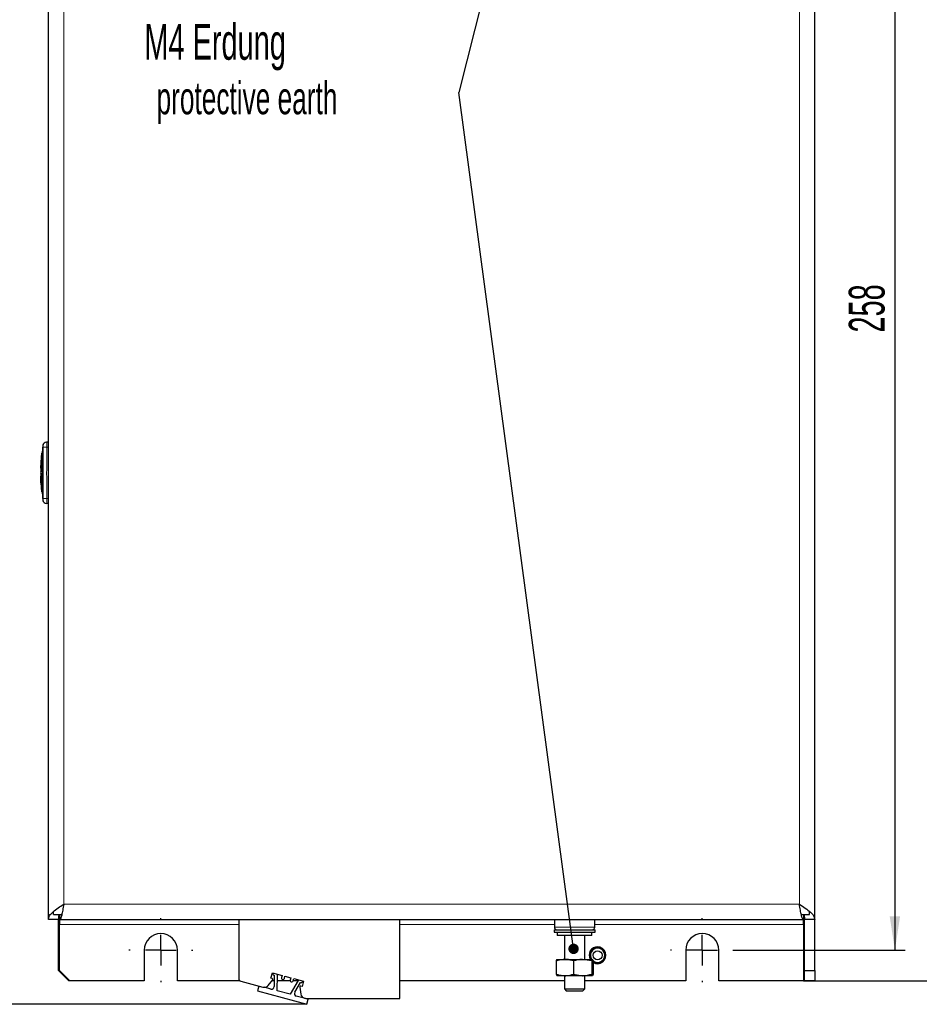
# Model space of a CAD drawing. Header units: millimetres. Extents: x 5 to 418, y 2 to 292.
# Tile 3 of 11: x 94 to 182, y 106 to 203. Entities that reach past the tile are written whole.
import ezdxf

# ---------------------------------------------------------------- set-up
doc = ezdxf.new("R2010")
doc.units = ezdxf.units.MM
doc.layers.add('SLD-0', color=7, linetype='Continuous')
doc.styles.add('SLDTEXTSTYLE0', font='TXT', dxfattribs={"width": 0.605})
doc.dimstyles.new('SLDDIMSTYLE0', dxfattribs={"dimtxt": 3.5, "dimasz": 3.302, "dimexe": 0, "dimexo": 0.0625, "dimgap": 0.875, "dimtad": 1, "dimlfac": 2, "dimrnd": 1e-09, "dimzin": 12, "dimdsep": 46, "dimtxsty": 'SLDTEXTSTYLE0', "dimsah": 1, "dimcen": 0.09, "dimadec": 0, "dimazin": 3, "dimtfac": 1, "dimtofl": 0, "dimtmove": 0, "dimatfit": 3, "dimfxl": 1, "dimfrac": 2, "dimtolj": 1, "dimtzin": 12, "dimarcsym": 0})
doc.dimstyles.new('SLDDIMSTYLE1', dxfattribs={"dimtxt": 3.5, "dimasz": 3.302, "dimexe": 0, "dimexo": 0.0625, "dimgap": 0.875, "dimtad": 1, "dimdec": 1, "dimlfac": 2, "dimrnd": 1e-09, "dimzin": 12, "dimdsep": 46, "dimtxsty": 'SLDTEXTSTYLE0', "dimsah": 1, "dimcen": 0.09, "dimadec": 0, "dimazin": 3, "dimtfac": 1, "dimtofl": 0, "dimtmove": 0, "dimatfit": 3, "dimfxl": 1, "dimfrac": 2, "dimtolj": 1, "dimtzin": 12, "dimarcsym": 0})
doc.dimstyles.new('SLDDIMSTYLE2', dxfattribs={"dimtxt": 0.18, "dimasz": 1.016, "dimexe": 0, "dimexo": 0.0625, "dimgap": 0, "dimtad": 0, "dimtih": 1, "dimtoh": 1, "dimdec": 0, "dimrnd": 1e-09, "dimzin": 0, "dimdsep": 46, "dimtxsty": 'Standard', "dimblk1": 'DOT', "dimblk2": 'DOT', "dimsah": 1, "dimcen": 0.09, "dimadec": 0, "dimazin": 0, "dimtfac": 1.016, "dimtdec": 0, "dimtofl": 0, "dimtmove": 0, "dimatfit": 3, "dimldrblk": 'DOT', "dimfxl": 1, "dimfrac": 2, "dimtolj": 1, "dimtzin": 0, "dimarcsym": 0})

# ---------------------------------------------------------------- blocks, each defined once
blk = doc.blocks.new('_D_2')
at = {"layer": 'SLD-0', "color": 7}
for p, q in [((164.038, 240.461), (180.764, 240.461)), ((179.764, 240.461), (179.764, 111.461)), ((164.038, 111.461), (180.764, 111.461))]:
    blk.add_line(p, q, dxfattribs=at)
for points in [[(179.764, 240.461), (179.256, 237.159), (180.272, 237.159)], [(179.764, 111.461), (180.272, 114.763), (179.256, 114.763)]]:
    blk.add_solid(points, dxfattribs=at)
at = {"layer": 'SLD-0', "color": 7, "insert": (175.253, 171.95), "char_height": 3.5, "attachment_point": 1, "rotation": 90, "style": 'SLDTEXTSTYLE0'}
blk.add_mtext('258', dxfattribs=at)
blk = doc.blocks.new('_D_3')
at = {"layer": 'SLD-0', "color": 7}
for p, q in [((170.813, 243.461), (188.866, 243.461)), ((187.866, 108.461), (187.866, 243.461)), ((170.813, 108.461), (188.866, 108.461))]:
    blk.add_line(p, q, dxfattribs=at)
for points in [[(187.866, 243.461), (187.358, 240.159), (188.374, 240.159)], [(187.866, 108.461), (188.374, 111.763), (187.358, 111.763)]]:
    blk.add_solid(points, dxfattribs=at)
at = {"layer": 'SLD-0', "color": 7, "insert": (183.354, 171.95), "char_height": 3.5, "attachment_point": 1, "rotation": 90, "style": 'SLDTEXTSTYLE0'}
blk.add_mtext('270', dxfattribs=at)
blk = doc.blocks.new('_D_4')
at = {"layer": 'SLD-0', "color": 7}
for p, q in [((122.19, 245.801), (88.878, 245.796)), ((89.878, 245.796), (89.9, 106.159)), ((122.213, 106.164), (88.9, 106.158))]:
    blk.add_line(p, q, dxfattribs=at)
for points in [[(89.878, 245.796), (89.371, 242.494), (90.387, 242.494)], [(89.9, 106.159), (90.408, 109.461), (89.392, 109.461)]]:
    blk.add_solid(points, dxfattribs=at)
at = {"layer": 'SLD-0', "color": 7, "insert": (85.379, 169.961), "char_height": 3.5, "attachment_point": 1, "rotation": 90.00909, "style": 'SLDTEXTSTYLE0'}
blk.add_mtext('279,3', dxfattribs=at)
blk = doc.blocks.new('SW_NOTE_0')
at = {"layer": 'SLD-0', "color": 0, "attachment_point": 1, "style": 'SLDTEXTSTYLE0'}
for s, insert, char_height in [('M4 Erdung', (-30.777, 6.694), 3.5), ('protective earth', (-29.586, 1.029), 3.175)]:
    blk.add_mtext(s, dxfattribs=dict(at, insert=insert, char_height=char_height))
blk = doc.blocks.new('_Dot')
at = {"color": 0, "linetype": 'ByBlock', "lineweight": -2}
blk.add_line((-0.5, 0), (-1, 0), dxfattribs=at)
at = {"color": 0, "linetype": 'ByBlock', "const_width": 0.5}
blk.add_lwpolyline([(-0.25, 0, 1), (0.25, 0, 1)], format="xyb", close=True, dxfattribs=at)
blk = doc.blocks.new('SW_CENTERMARKSYMBOL_0')
at = {"layer": 'SLD-0', "color": 0}
for p, q in [((0, 3), (0, 3.125)), ((0, 0), (0, 1.5)), ((-3, 0), (-3.125, 0)), ((0, 0), (-1.5, 0)), ((0, 0), (0, -1.5)), ((0, 0), (1.5, 0)), ((3, 0), (3.125, 0)), ((0, -3), (0, -3.125))]:
    blk.add_line(p, q, dxfattribs=at)
blk = doc.blocks.new('SW_CENTERMARKSYMBOL_1')
at = {"layer": 'SLD-0', "color": 0}
for p, q in [((0, 3), (0, 3.125)), ((0, 0), (0, 1.5)), ((-3, 0), (-3.125, 0)), ((0, 0), (-1.5, 0)), ((0, 0), (0, -1.5)), ((0, 0), (1.5, 0)), ((3, 0), (3.125, 0)), ((0, -3), (0, -3.125))]:
    blk.add_line(p, q, dxfattribs=at)

msp = doc.modelspace()

# ---------------------------------------------------------------- linework, layer by layer
at = {"color": 7, "linetype": 'Continuous', "lineweight": 25}
for p, q in [((96.9127, 114.4607), (96.9127, 237.4607)), ((171.9127, 114.4607), (171.9127, 237.4607)), ((96.9127, 161.2107), (96.7567, 161.2107)), ((96.2812, 160.1502), (96.1847, 158.6704)), ((96.2021, 159.247), (96.2767, 160.1502)), ((96.27, 160.1739), (96.2137, 159.2458)), ((96.3184, 160.1502), (96.2812, 160.1502)), ((96.3756, 160.9397), (96.314, 160.1488)), ((96.3401, 160.1502), (96.3501, 160.1502)), ((96.1626, 158.6704), (96.1896, 159.247)), ((96.2441, 159.2399), (96.2247, 158.6819)), ((96.2348, 158.6819), (96.2542, 159.2399)), ((96.2781, 159.2399), (96.2441, 159.2399)), ((96.3484, 159.2369), (96.3585, 159.2369)), ((96.1847, 158.6704), (96.1682, 158.6704)), ((96.2247, 158.6819), (96.2629, 158.6819)), ((96.3402, 158.1265), (96.3239, 158.4789)), ((96.3239, 158.4789), (96.334, 158.4789)), ((96.334, 158.4789), (96.3502, 158.1265)), ((96.1852, 157.2455), (96.1593, 157.8831)), ((96.165, 157.8831), (96.1817, 157.8831)), ((96.1817, 157.8831), (96.2189, 157.2642)), ((96.2683, 156.3435), (96.1963, 157.2455)), ((96.1963, 157.2455), (96.2063, 157.2455)), ((96.2096, 157.2467), (96.262, 156.3199)), ((96.222, 157.8831), (96.2412, 157.2455)), ((96.2608, 157.8831), (96.222, 157.8831)), ((96.2512, 157.2455), (96.2321, 157.8831)), ((96.2412, 157.2455), (96.2758, 157.2455)), ((96.3402, 158.1265), (96.3502, 158.1265)), ((96.2741, 156.3435), (96.3164, 156.3435)), ((96.3083, 156.3451), (96.3756, 155.4817)), ((96.3426, 156.3435), (96.3526, 156.3435)), ((96.3571, 156.8694), (96.3672, 156.8694)), ((96.9127, 155.2107), (96.7567, 155.2107)), ((97.4127, 114.9607), (97.4127, 115.2107)), ((97.4127, 114.9607), (98.2127, 114.9607)), ((98.0127, 114.9607), (98.0127, 114.4607)), ((170.6127, 114.9607), (171.4127, 114.9607)), ((170.8127, 114.9607), (170.8127, 114.4607)), ((170.9127, 114.4607), (170.9127, 114.9607)), ((171.4127, 114.9607), (171.4127, 115.2107)), ((97.9127, 114.4607), (96.9127, 114.4607)), ((97.9127, 109.4607), (97.9127, 114.4607)), ((98.0127, 114.4607), (170.8127, 114.4607)), ((98.0127, 114.4607), (98.0127, 113.9607)), ((98.0127, 109.4607), (98.0127, 113.9607)), ((115.5474, 114.4607), (115.5474, 108.667)), ((131.2974, 106.7121), (131.2974, 114.4607)), ((146.4377, 114.4607), (146.4377, 113.7107)), ((150.3877, 113.7107), (150.3877, 114.4607)), ((170.8127, 113.9607), (170.8127, 114.4607)), ((170.8127, 113.9607), (170.8127, 108.4607)), ((171.9127, 114.4607), (170.9127, 114.4607)), ((170.9127, 109.4607), (170.9127, 114.4607)), ((171.9127, 109.4607), (171.9127, 114.4607)), ((146.4127, 113.4607), (146.4127, 113.2107)), ((146.4127, 113.4607), (147.2591, 113.4607)), ((146.4127, 113.2107), (147.2591, 113.2107)), ((146.7127, 113.2107), (146.7127, 112.9107)), ((150.1127, 112.9107), (146.7127, 112.9107)), ((147.2591, 113.4607), (150.4127, 113.4607)), ((147.2591, 113.2107), (150.4127, 113.2107)), ((147.4127, 112.9107), (147.4127, 110.5607)), ((149.4127, 110.5607), (149.4127, 112.9107)), ((150.1127, 112.9107), (150.1127, 113.2107)), ((150.4127, 113.2107), (150.4127, 113.4607)), ((106.2877, 111.4607), (106.2877, 108.4607)), ((109.5377, 108.4607), (109.5377, 111.4607)), ((159.2877, 111.4607), (159.2877, 108.4607)), ((162.5377, 108.4607), (162.5377, 111.4607)), ((146.6097, 110.4044), (146.6097, 109.117)), ((146.6653, 110.5607), (147.4555, 110.5607)), ((147.4555, 110.5607), (149.2029, 110.5607)), ((148.3014, 110.4044), (148.3014, 109.117)), ((150.1044, 110.4044), (149.2029, 110.5607)), ((149.2029, 110.5607), (150.16, 110.5607)), ((150.1044, 110.4044), (150.16, 110.5607)), ((150.1044, 110.4044), (150.1044, 109.117)), ((150.2157, 110.4044), (150.2157, 109.117)), ((97.9127, 109.4607), (98.9127, 108.4607)), ((98.0127, 109.4607), (99.0127, 108.4607)), ((118.6914, 108.7224), (118.8299, 109.2391)), ((118.8299, 109.2391), (119.7777, 108.9852)), ((118.9809, 109.0241), (119.0188, 109.0137)), ((119.0188, 109.0137), (119.0111, 107.8901)), ((119.3083, 107.4819), (119.319, 109.05)), ((119.7777, 108.9852), (119.7195, 108.7678)), ((146.6097, 109.117), (146.6597, 108.9765)), ((148.3014, 109.117), (149.2029, 108.9607)), ((150.2157, 109.117), (150.16, 108.9607)), ((170.8127, 109.3607), (170.9127, 109.4607)), ((170.9127, 109.4607), (171.9127, 109.4607)), ((170.9127, 108.4607), (170.9127, 109.4607)), ((171.9127, 109.4607), (171.9127, 108.4607)), ((99.0127, 108.4607), (98.9127, 108.4607)), ((106.2877, 108.4607), (99.0127, 108.4607)), ((115.6563, 108.4607), (109.5377, 108.4607)), ((115.7327, 108.4255), (117.9119, 107.8416)), ((118.4314, 108.0068), (118.8649, 108.5525)), ((118.8206, 108.6877), (118.6914, 108.7224)), ((119.015, 108.4607), (118.792, 108.4607)), ((120.5879, 108.4607), (119.315, 108.4607)), ((120.0092, 108.6902), (120.0675, 108.9075)), ((120.0675, 108.9075), (120.647, 108.7522)), ((121.355, 108.4895), (120.5617, 107.1368)), ((120.647, 108.7522), (120.5888, 108.5349)), ((120.8786, 108.4573), (120.9368, 108.6746)), ((121.3381, 108.4607), (120.8795, 108.4607)), ((120.9368, 108.6746), (121.8846, 108.4206)), ((121.026, 107.3354), (121.5944, 108.3046)), ((121.5944, 108.3046), (121.6323, 108.2942)), ((121.8846, 108.4206), (121.7462, 107.9038)), ((147.4127, 108.4607), (131.2974, 108.4607)), ((147.4555, 108.9607), (146.6653, 108.9607)), ((147.4127, 108.9607), (147.4127, 107.6754)), ((149.2029, 108.9607), (147.4555, 108.9607)), ((150.16, 108.9607), (149.2029, 108.9607)), ((149.4127, 107.6754), (149.4127, 108.9607)), ((159.2877, 108.4607), (149.4127, 108.4607)), ((170.8127, 108.4607), (162.5377, 108.4607)), ((171.9127, 108.4607), (170.9127, 108.4607)), ((117.5176, 107.9473), (117.392, 107.4908)), ((117.392, 107.4908), (122.2126, 106.1637)), ((118.6948, 107.6508), (118.0658, 107.8239)), ((118.9123, 107.0671), (118.9136, 107.0719)), ((120.5617, 107.1368), (119.3083, 107.4819)), ((121.5109, 107.8435), (121.6161, 107.1585)), ((121.7462, 107.9038), (121.617, 107.9385)), ((147.4127, 107.6754), (147.6274, 107.4607)), ((147.4127, 107.6754), (149.4127, 107.6754)), ((149.1979, 107.4607), (147.6274, 107.4607)), ((149.1979, 107.4607), (149.4127, 107.6754)), ((119.3515, 106.9462), (119.3529, 106.951)), ((119.6956, 106.8515), (119.697, 106.8563)), ((120.113, 106.7366), (120.1143, 106.7414)), ((120.6433, 106.5906), (120.6447, 106.5954)), ((122.3453, 106.6458), (121.1753, 106.9679)), ((121.9809, 106.7513), (122.0986, 106.7189)), ((122.1564, 106.7121), (131.2974, 106.7121)), ((122.2126, 106.1637), (122.3453, 106.6458))]:
    msp.add_line(p, q, dxfattribs=at)
at = {"color": 7, "linetype": 'Continuous', "lineweight": 18}
for p, q in [((98.4127, 115.9607), (98.4127, 235.9607)), ((170.4127, 115.9607), (170.4127, 235.9607)), ((96.4068, 160.8667), (96.3712, 160.9073)), ((96.7567, 160.7107), (96.4068, 160.7148)), ((96.9127, 160.7107), (96.7567, 160.7107)), ((96.7567, 155.7107), (96.4068, 155.7065)), ((96.9127, 155.7107), (96.7567, 155.7107)), ((170.4127, 115.9607), (98.4127, 115.9607)), ((98.0127, 113.9607), (115.5474, 113.9607)), ((131.2974, 113.9607), (146.4377, 113.9607)), ((150.3877, 113.9607), (170.8127, 113.9607)), ((146.4377, 113.7107), (150.3877, 113.7107))]:
    msp.add_line(p, q, dxfattribs=at)
at = {"color": 7, "linetype": 'Continuous', "lineweight": 25, "flags": 128}
for points in [[(119.319, 109.05), (119.316, 109.0907), (119.3122, 109.1099)], [(121.4041, 108.5494), (121.3785, 108.5229), (121.355, 108.4895)]]:
    msp.add_lwpolyline(points, dxfattribs=at)
at = {"color": 7, "linetype": 'Continuous', "lineweight": 25}
msp.add_circle((150.6627, 110.9607), 0.4375, dxfattribs=at)
for centre, radius, start, end in [((96.7181, 160.8607), 0.35, 90, 172.37337), ((96.7181, 155.5607), 0.35, 187.642567, 270), ((107.9127, 111.4607), 1.625, 0, 180), ((146.6877, 113.7107), 0.25, 180, 270), ((150.1377, 113.7107), 0.25, 270, 0), ((160.9127, 111.4607), 1.625, 0, 180), ((150.6627, 110.9607), 0.825, 90, 209.002546), ((150.6627, 110.9607), 0.7375, 22.448281, 212.845318), ((150.6627, 110.9607), 0.6973, 22.448281, 215.004091), ((150.6627, 110.9607), 0.6973, 227.609699, 22.448281), ((150.6627, 110.9607), 0.825, 237.192248, 90), ((150.6627, 110.9607), 0.7375, 232.691537, 22.448281), ((119.0207, 109.1687), 0.15, 157.860151, 254.608379), ((115.7974, 108.667), 0.25, 180, 255), ((118.0451, 108.3221), 0.4986, 270, 320.777252), ((118.7986, 108.6056), 0.085, 321.276671, 75), ((119.8644, 108.729), 0.15, 165, 270), ((119.8644, 108.729), 0.15, 270, 345), ((120.7337, 108.4961), 0.15, 165, 270), ((120.7337, 108.4961), 0.15, 270, 345), ((121.6721, 108.4388), 0.15, 254.608379, 359.453864), ((118.0451, 108.3221), 0.4986, 254.500581, 270), ((118.7611, 107.8918), 0.25, 254.608379, 359.608379), ((121.2416, 107.209), 0.25, 149.608379, 254.608379), ((121.595, 107.8564), 0.085, 90, 188.723329), ((121.595, 107.8564), 0.085, 75, 90), ((122.1103, 107.2343), 0.5, 188.723329, 255), ((122.1564, 106.9621), 0.25, 256.632769, 270)]:
    msp.add_arc(centre, radius, start, end, dxfattribs=at)
at = {"color": 7, "linetype": 'Continuous', "lineweight": 18}
for centre, start, end in [((96.7567, 160.8607), 90.002062, 179.010294), ((96.7567, 155.5606), 180.9897, 269.997938)]:
    msp.add_arc(centre, 0.35, start, end, dxfattribs=at)
for points, knots in [([(96.7567, 161.2107), (96.7569, 161.2051), (96.7572, 161.1941), (96.7574, 161.1079), (96.7574, 160.981), (96.7571, 160.8405), (96.7568, 160.7475), (96.7567, 160.7107)], [0, 0, 0, 0, 0.2146724, 0.429352, 0.6440262, 0.8586956, 1, 1, 1, 1]), ([(96.4068, 155.7065), (96.4014, 156.2749), (96.3905, 157.4119), (96.391, 159.0814), (96.4017, 160.1824), (96.4068, 160.7148)], [0, 0, 0, 0, 0.3404988, 0.6810495, 1, 1, 1, 1]), ([(96.4068, 160.7148), (96.4069, 160.7259), (96.4072, 160.7539), (96.4074, 160.7963), (96.4075, 160.8347), (96.4073, 160.8611), (96.4069, 160.8649), (96.4068, 160.8667)], [0, 0, 0, 0, 0.1406564, 0.3555028, 0.5710316, 0.7861708, 1, 1, 1, 1]), ([(96.7567, 160.7107), (96.7514, 160.179), (96.7403, 159.0799), (96.7398, 157.4132), (96.7511, 156.2782), (96.7567, 155.7107)], [0, 0, 0, 0, 0.3189779, 0.6594763, 1, 1, 1, 1]), ([(96.3712, 155.514), (96.3712, 155.514), (96.3594, 155.5005), (96.3831, 155.5276), (96.4068, 155.5546)], [0, 0, 0, 0, 0.000137, 1, 1, 1, 1]), ([(96.4068, 155.5546), (96.4069, 155.5555), (96.4072, 155.5576), (96.4074, 155.5762), (96.4075, 155.6105), (96.4073, 155.6557), (96.407, 155.6896), (96.4068, 155.7065)], [0, 0, 0, 0, 0.1405668, 0.3553275, 0.5708435, 0.7860436, 1, 1, 1, 1]), ([(96.7567, 155.7107), (96.7569, 155.6545), (96.7572, 155.542), (96.7574, 155.3922), (96.7574, 155.2791), (96.7571, 155.2192), (96.7568, 155.2131), (96.7567, 155.2107)], [0, 0, 0, 0, 0.2146728, 0.4293525, 0.6440267, 0.8586958, 1, 1, 1, 1])]:
    msp.add_open_spline(points, degree=3, knots=knots, dxfattribs=at)
at = {"color": 7, "linetype": 'Continuous', "lineweight": 25}
for points, knots in [([(96.3484, 159.2369), (96.3497, 159.3395), (96.3522, 159.5448), (96.3519, 159.8184), (96.3499, 160.025), (96.3463, 160.1346), (96.3419, 160.1458), (96.3401, 160.1502)], [0, 0, 0, 0, 0.21459, 0.4291787, 0.6437975, 0.8584406, 1, 1, 1, 1]), ([(96.3501, 160.1502), (96.3527, 160.1401), (96.3577, 160.12), (96.3608, 159.9626), (96.3622, 159.731), (96.3616, 159.4741), (96.3594, 159.3043), (96.3585, 159.2369)], [0, 0, 0, 0, 0.2146285, 0.4292566, 0.6438948, 0.8585349, 1, 1, 1, 1]), ([(96.2629, 158.6819), (96.2645, 158.685), (96.2677, 158.6912), (96.2726, 158.7394), (96.2771, 158.8104), (96.2807, 158.899), (96.2833, 158.9943), (96.2845, 159.0859), (96.2843, 159.1634), (96.2826, 159.2178), (96.2803, 159.2382), (96.2785, 159.2396), (96.2781, 159.2399)], [0, 0, 0, 0, 0.107578, 0.2151551, 0.3227414, 0.4302646, 0.5376806, 0.6449866, 0.752213, 0.8594107, 0.9666405, 1, 1, 1, 1]), ([(96.3239, 158.4789), (96.3286, 158.5633), (96.3378, 158.7321), (96.3452, 159.0082), (96.3476, 159.1769), (96.3484, 159.2369)], [0, 0, 0, 0, 0.3919653, 0.7839447, 1, 1, 1, 1]), ([(96.3585, 159.2369), (96.3567, 159.1275), (96.3533, 158.9087), (96.3439, 158.6491), (96.3366, 158.5236), (96.334, 158.4789)], [0, 0, 0, 0, 0.3915997, 0.7831923, 1, 1, 1, 1]), ([(96.1787, 158.6697), (96.1657, 158.5288), (96.1415, 158.2668), (96.1634, 158.0047), (96.1736, 157.8836)], [0, 0, 0, 0, 0.53788299, 1, 1, 1, 1]), ([(96.2758, 157.2455), (96.2773, 157.2491), (96.2802, 157.2561), (96.2828, 157.311), (96.2838, 157.3919), (96.2833, 157.4929), (96.2813, 157.6017), (96.2778, 157.7063), (96.2733, 157.795), (96.268, 157.8575), (96.2637, 157.8812), (96.2614, 157.8827), (96.2608, 157.8831)], [0, 0, 0, 0, 0.1073587, 0.214721, 0.322003, 0.4292233, 0.5364373, 0.6436973, 0.7510459, 0.8585026, 0.9660513, 1, 1, 1, 1]), ([(96.3571, 156.8694), (96.3573, 157.01), (96.3577, 157.2911), (96.3526, 157.7416), (96.3443, 158.0011), (96.3402, 158.1265)], [0, 0, 0, 0, 0.3407821, 0.6815687, 1, 1, 1, 1]), ([(96.3502, 158.1265), (96.3545, 157.9918), (96.3631, 157.7223), (96.3678, 157.2712), (96.3674, 157.0003), (96.3672, 156.8694)], [0, 0, 0, 0, 0.3408172, 0.6816417, 1, 1, 1, 1]), ([(96.3426, 156.3435), (96.3452, 156.3529), (96.3505, 156.3715), (96.3546, 156.5177), (96.3568, 156.6963), (96.3571, 156.8258), (96.3571, 156.8694)], [0, 0, 0, 0, 0.2851253, 0.5702516, 0.8553553, 1, 1, 1, 1]), ([(96.3672, 156.8694), (96.3669, 156.7848), (96.3663, 156.6157), (96.3628, 156.4375), (96.3583, 156.3533), (96.354, 156.346), (96.3526, 156.3435)], [0, 0, 0, 0, 0.285052, 0.570102, 0.8551915, 1, 1, 1, 1]), ([(96.9127, 114.4607), (96.9361, 114.588), (96.983, 114.8429), (97.3429, 115.2252), (97.8424, 115.598), (98.2277, 115.843), (98.4127, 115.9607)], [0, 0, 0, 0, 0.2547259, 0.5096179, 0.7645109, 1, 1, 1, 1]), ([(170.4127, 115.9607), (170.613, 115.8333), (171.0137, 115.5784), (171.5158, 115.1961), (171.8509, 114.8233), (171.8926, 114.5783), (171.9127, 114.4607)], [0, 0, 0, 0, 0.2547296, 0.5096215, 0.7645145, 1, 1, 1, 1]), ([(97.9127, 114.4607), (97.9164, 114.5753), (97.9218, 114.742), (97.9714, 114.9086), (97.9869, 114.9607)], [0, 0, 0, 0, 0.6878872, 1, 1, 1, 1]), ([(170.8429, 114.9607), (170.8474, 114.9468), (170.8905, 114.815), (170.9085, 114.6482), (170.9119, 114.4955), (170.9127, 114.4607)], [0, 0, 0, 0, 0.0832541, 0.7906076, 1, 1, 1, 1]), ([(147.4555, 110.5607), (147.2228, 110.5398), (146.9365, 110.5142), (146.6613, 110.4217), (146.6097, 110.4044)], [0, 0, 0, 0, 0.8126371, 1, 1, 1, 1]), ([(146.6653, 110.5607), (146.664, 110.5605), (146.6452, 110.5583), (146.6268, 110.4785), (146.6097, 110.4044)], [0, 0, 0, 0, 0.0701742, 1, 1, 1, 1]), ([(148.3014, 110.4044), (148.0818, 110.4695), (147.8027, 110.5524), (147.5166, 110.5592), (147.4555, 110.5607)], [0, 0, 0, 0, 0.786664, 1, 1, 1, 1]), ([(149.2029, 110.5607), (149.1815, 110.5605), (148.8771, 110.5583), (148.5788, 110.4785), (148.3014, 110.4044)], [0, 0, 0, 0, 0.0701742, 1, 1, 1, 1]), ([(150.16, 110.5607), (150.1613, 110.5605), (150.1801, 110.5583), (150.1986, 110.4785), (150.2157, 110.4044)], [0, 0, 0, 0, 0.0701742, 1, 1, 1, 1]), ([(146.6097, 109.117), (146.6613, 109.0996), (146.9365, 109.0072), (147.2228, 108.9815), (147.4555, 108.9607)], [0, 0, 0, 0, 0.1873629, 1, 1, 1, 1]), ([(147.4555, 108.9607), (147.5166, 108.9621), (147.8027, 108.969), (148.0818, 109.0518), (148.3014, 109.117)], [0, 0, 0, 0, 0.213336, 1, 1, 1, 1]), ([(149.2029, 108.9607), (149.2242, 108.9608), (149.5287, 108.963), (149.827, 109.0428), (150.1044, 109.117)], [0, 0, 0, 0, 0.0701742, 1, 1, 1, 1]), ([(150.16, 108.9607), (150.1587, 108.9608), (150.1399, 108.963), (150.1215, 109.0428), (150.1044, 109.117)], [0, 0, 0, 0, 0.0701742, 1, 1, 1, 1])]:
    msp.add_open_spline(points, degree=3, knots=knots, dxfattribs=at)
for points in [[(98.4127, 115.9607), (98.3793, 115.7641), (98.3127, 115.371), (98.2127, 114.8752), (98.1127, 114.5283), (98.046, 114.4832), (98.0127, 114.4607)], [(170.8127, 114.4607), (170.7793, 114.4832), (170.7127, 114.5283), (170.6127, 114.8752), (170.5127, 115.371), (170.446, 115.7641), (170.4127, 115.9607)]]:
    msp.add_open_spline(points, degree=3, dxfattribs=at)

# ---------------------------------------------------------------- block references
at = {"layer": 'SLD-0'}
msp.add_blockref('SW_NOTE_0', (137.0814, 195.4732), dxfattribs=at)
at = {"layer": 'SLD-0', "color": 7}
for name, p in [('SW_CENTERMARKSYMBOL_0', (107.9127, 111.4607)), ('SW_CENTERMARKSYMBOL_1', (160.9127, 111.4607))]:
    msp.add_blockref(name, p, dxfattribs=at)

# ---------------------------------------------------------------- dimensions: what is measured, and where the dimension line sits
for base, p1, p2, angle, dimstyle, picture, middle in [((89.9005, 106.1586), (122.1905, 245.8014), (122.2126, 106.1637), 270.009086, 'SLDDIMSTYLE1', '_D_4', (89.8894, 175.9774)), ((187.8658, 243.4607), (170.8127, 108.4607), (170.8127, 243.4607), 90, 'SLDDIMSTYLE0', '_D_3', (187.8658, 175.9607)), ((179.7644, 111.4607), (164.0377, 240.4607), (164.0377, 111.4607), 90, 'SLDDIMSTYLE0', '_D_2', (179.7644, 175.9607))]:
    dim = msp.add_linear_dim(base=base, p1=p1, p2=p2, angle=angle, dimstyle=dimstyle, dxfattribs=at)
    dim.commit()
    dim.dimension.update_dxf_attribs({"geometry": picture, "text_midpoint": middle, "dimtype": 160})

# ---------------------------------------------------------------- leaders
at = {"layer": 'SLD-0'}
for points in [[(148.4009, 239.9899), (137.0814, 195.4732)], [(148.3139, 111.5889), (137.0814, 195.4732)]]:
    msp.add_leader(points, dimstyle='SLDDIMSTYLE2', dxfattribs=at)

doc.saveas('drawing.dxf')
